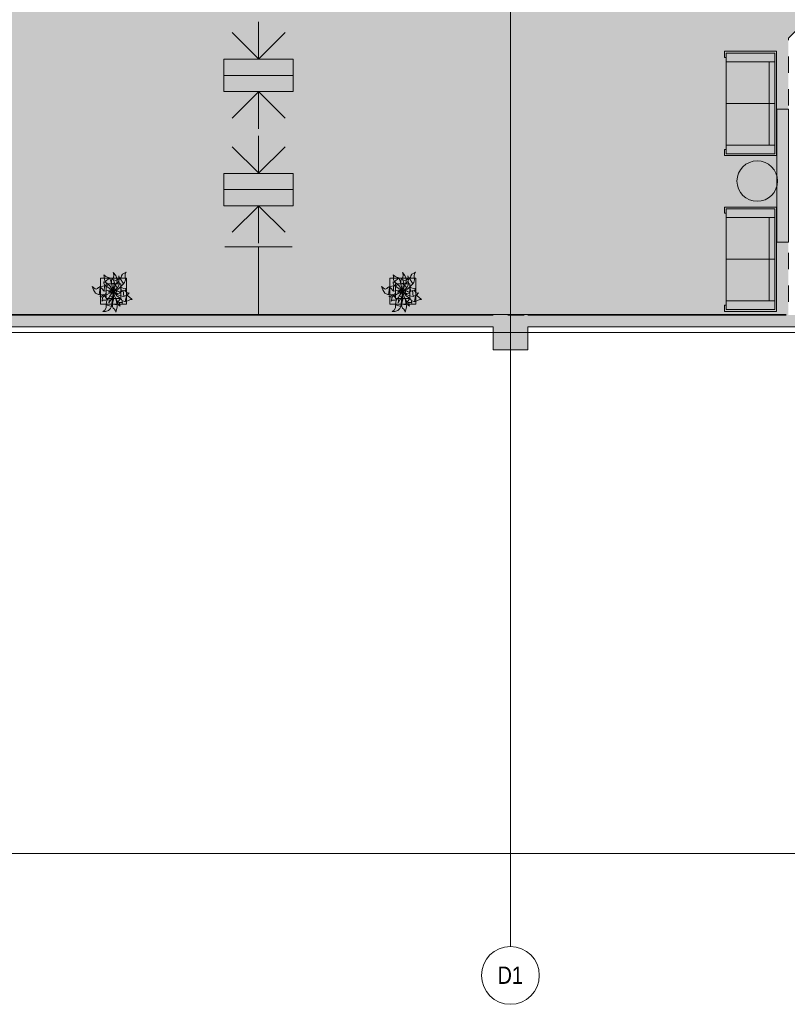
# Model space of a CAD drawing. Header units: millimetres. Extents: x 0 to 1184, y 0 to 836.
# Tile 28 of 256: x 267 to 399, y 154 to 324. Entities that reach past the tile are written whole.
import ezdxf
from ezdxf.xclip import XClip

# ---------------------------------------------------------------- set-up
doc = ezdxf.new("R2010")
doc.units = ezdxf.units.MM
doc.header["$MEASUREMENT"] = 0
doc.header["$XCLIPFRAME"] = 0
doc.linetypes.add('Штриховая', pattern=[5.644444, 2.822222, -2.822222])
doc.linetypes.add('Штрихпунктирная', pattern=[6.702778, 3.527778, -1.763889, 0, -1.411111])
for name, color, linetype in [('1._1-й этаж (9)_2_Элемент Модели - Оси', 7, 'Continuous'), ('Интерьер - Мебель', 7, 'Continuous'), ('Интерьер - Фитостена', 7, 'Continuous'), ('Конструктив - ГКЛ', 7, 'Continuous'), ('Конструктив - Колонны', 7, 'Continuous'), ('Конструктив - Стены Внутр сущ.', 7, 'Continuous'), ('Элемент Модели - Зона', 7, 'Continuous'), ('Элемент Модели - Оси', 7, 'Continuous')]:
    doc.layers.add(name, color=color, linetype=linetype)
doc.styles.add('СГЕНЕРИР_СТИЛЬ_1', font='txt')

# ---------------------------------------------------------------- blocks, each defined once
blk = doc.blocks.new('Чертеж_1_2', base_point=(-278.48, 193.25))
at = {"layer": '1._1-й этаж (9)_2_Элемент Модели - Оси', "color": 7, "linetype": 'Штрихпунктирная', "lineweight": 15}
blk.add_line((351.52, 166.93), (351.52, 163.5), dxfattribs=at)
at = {"layer": '1._1-й этаж (9)_2_Элемент Модели - Оси', "color": 7, "linetype": 'Continuous', "lineweight": 15}
blk.add_circle((351.52, 158.5), 5, dxfattribs=at)
at = {"layer": '1._1-й этаж (9)_2_Элемент Модели - Оси', "color": 7, "linetype": 'Continuous', "lineweight": 15, "insert": (349.3, 158.53), "char_height": 3, "attachment_point": 4, "style": 'СГЕНЕРИР_СТИЛЬ_1'}
blk.add_mtext('\\A1;{\\pql;\\pt0;\\fArial Narrow|b0|i0|c204|p34;D1}', dxfattribs=at)
blk = doc.blocks.new('Чертеж_4_4', base_point=(-278.48, 89.56))
at = {"layer": 'Интерьер - Мебель', "linetype": 'Continuous', "lineweight": 0, "true_color": 0x3f3f3f}
blk.add_hatch(color=250, dxfattribs=at).paths.add_polyline_path([(394.19, 292.22, 1), (394.19, 299.22, 1)])
at = {"layer": 'Интерьер - Мебель', "linetype": 'Continuous', "lineweight": 0, "true_color": 0xffffff}
for points in [[(279.22, 277.49), (279.46, 276.91), (279.78, 276.37), (280.44, 276.05), (281.24, 276.11), (280.96, 275.92), (280.53, 275.76), (280.79, 275.72), (281.07, 275.6), (280.92, 274.96), (281.08, 275.15), (281.51, 275.15), (281.58, 275.14), (281.82, 275.28), (281.91, 275.36), (281.7, 274.82), (281.64, 274.42), (281.62, 273.86), (281.43, 273.44), (281.08, 273.17), (281.52, 273.21), (282.03, 273.36), (282.38, 273.69), (282.56, 274.02), (282.72, 275.24), (282.87, 275.1), (282.7, 274.46), (282.72, 274.04), (282.87, 273.76), (283.09, 273.61), (283.27, 273.31), (283.32, 273.09), (283.55, 273.91), (283.54, 274.3), (283.43, 274.87), (283.82, 274.35), (284.06, 274.13), (283.89, 274.72), (284.19, 274.72), (284.3, 274.73), (284.49, 274.64), (284.38, 275.06), (284.89, 274.88), (285.84, 275.23), (286.14, 275.26), (285.24, 276), (285.34, 276.04), (285.61, 276.43), (285.38, 276.37), (285.2, 276.49), (285.01, 276.7), (284.9, 276.74), (284.98, 276.84), (285.1, 277.22), (284.69, 277.17), (284.39, 277.25), (284.2, 277.41), (284.02, 277.29), (284.65, 277.98), (284.81, 278.22), (284.96, 278.68), (284.91, 279.27), (284.95, 279.77), (285.1, 280), (284.48, 279.63), (284.22, 279.07), (284.01, 278.98), (283.96, 278.86), (283.81, 279.33), (283.82, 279.08), (283.74, 278.78), (283.51, 278.61), (283.48, 278.9), (283.29, 279.4), (282.87, 279.93), (282.98, 279.46), (282.93, 279.05), (282.77, 278.84), (282.73, 278.88), (282.62, 278.67), (282.56, 278.02), (282.45, 278.42), (282.2, 279), (281.6, 279.2), (281.26, 279.52), (281.32, 279.16), (281.33, 278.71), (281.49, 278.3), (281.64, 278.16), (281.23, 278.3), (281.26, 278.07), (281.37, 277.8), (281.61, 277.56), (281.33, 277.63), (280.44, 277.45), (280.61, 277.36), (280.33, 277.31), (280.24, 277.22), (280.07, 277.1), (279.93, 277.05), (279.73, 277.07)], [(329.23, 277.49), (329.46, 276.91), (329.79, 276.37), (330.44, 276.05), (331.24, 276.11), (330.96, 275.92), (330.53, 275.76), (330.79, 275.72), (331.08, 275.6), (330.93, 274.96), (331.08, 275.15), (331.51, 275.15), (331.59, 275.14), (331.82, 275.28), (331.91, 275.36), (331.71, 274.82), (331.64, 274.42), (331.63, 273.86), (331.44, 273.44), (331.09, 273.17), (331.53, 273.21), (332.04, 273.36), (332.39, 273.69), (332.57, 274.02), (332.72, 275.24), (332.88, 275.1), (332.71, 274.46), (332.73, 274.04), (332.87, 273.76), (333.1, 273.61), (333.28, 273.31), (333.32, 273.09), (333.55, 273.91), (333.54, 274.3), (333.44, 274.87), (333.82, 274.35), (334.06, 274.13), (333.89, 274.72), (334.19, 274.72), (334.31, 274.73), (334.5, 274.64), (334.39, 275.06), (334.89, 274.88), (335.85, 275.23), (336.15, 275.26), (335.24, 276), (335.34, 276.04), (335.62, 276.43), (335.38, 276.37), (335.2, 276.49), (335.02, 276.7), (334.9, 276.74), (334.99, 276.84), (335.1, 277.22), (334.69, 277.17), (334.4, 277.25), (334.21, 277.41), (334.02, 277.29), (334.66, 277.98), (334.82, 278.22), (334.97, 278.68), (334.91, 279.27), (334.96, 279.77), (335.1, 280), (334.49, 279.63), (334.23, 279.07), (334.01, 278.98), (333.96, 278.86), (333.81, 279.33), (333.82, 279.08), (333.75, 278.78), (333.52, 278.61), (333.48, 278.9), (333.29, 279.4), (332.87, 279.93), (332.99, 279.46), (332.94, 279.05), (332.77, 278.84), (332.74, 278.88), (332.63, 278.67), (332.56, 278.02), (332.46, 278.42), (332.21, 279), (331.61, 279.2), (331.26, 279.52), (331.32, 279.16), (331.34, 278.71), (331.49, 278.3), (331.64, 278.16), (331.23, 278.3), (331.26, 278.07), (331.38, 277.8), (331.62, 277.56), (331.33, 277.63), (330.45, 277.45), (330.62, 277.36), (330.34, 277.31), (330.24, 277.22), (330.08, 277.1), (329.94, 277.05), (329.74, 277.07)]]:
    blk.add_hatch(color=7, dxfattribs=at).paths.add_polyline_path(points)
at = {"layer": 'Интерьер - Фитостена', "linetype": 'Continuous', "lineweight": 0, "true_color": 0xffffff}
blk.add_hatch(color=7, dxfattribs=at).paths.add_polyline_path([(399.57, 285.16), (399.57, 308.16), (397.57, 308.16), (397.57, 285.16)])
at = {"layer": 'Конструктив - ГКЛ', "linetype": 'Continuous', "lineweight": 0, "true_color": 0x606060}
blk.add_hatch(color=251, dxfattribs=at).paths.add_polyline_path([(168.52, 272.68), (168.52, 272.56), (399.22, 272.56), (399.22, 272.68)])
at = {"layer": 'Конструктив - Колонны', "linetype": 'Continuous', "lineweight": 0, "true_color": 0x000000}
for points in [[(348.52, 270.56), (354.52, 270.56), (354.52, 272.56), (348.52, 272.56)], [(354.52, 270.56), (348.52, 270.56), (348.52, 266.56), (354.52, 266.56)]]:
    blk.add_hatch(color=18, dxfattribs=at).paths.add_polyline_path(points)
at = {"layer": 'Конструктив - Стены Внутр сущ.', "linetype": 'Continuous', "lineweight": 0, "true_color": 0x000000}
for points in [[(264.52, 272.56), (264.52, 270.56), (348.52, 270.56), (348.52, 272.56)], [(354.52, 270.56), (438.52, 270.56), (438.52, 272.56), (354.52, 272.56)]]:
    blk.add_hatch(color=18, dxfattribs=at).paths.add_polyline_path(points)
at = {"layer": 'Элемент Модели - Зона', "linetype": 'Continuous', "lineweight": 0, "true_color": 0xf7e7a8}
h = blk.add_hatch(color=41, dxfattribs=at)
h.paths.add_polyline_path([(83.02, 364.94), (82.62, 364.94), (82.62, 272.56), (174.52, 272.56), (399.57, 272.56), (399.57, 320.39), (438.38, 359.21), (438.52, 359.06), (438.72, 359.06), (438.72, 359.26), (438.32, 359.26), (438.32, 359.9), (399.57, 398.65), (399.57, 426.46), (378.07, 426.46), (378.07, 450.36), (354.52, 450.36), (354.52, 446.56), (348.52, 446.56), (348.52, 450.36), (264.52, 450.36), (264.52, 446.56), (263.97, 446.56), (263.97, 435.54), (228.34, 399.92), (174.52, 399.92), (174.52, 366.06), (174.52, 364.94), (174.52, 360.06), (168.52, 360.06), (168.52, 364.94), (89.02, 364.94), (89.02, 360.06), (83.02, 360.06)])
h.paths.add_polyline_path([(89.02, 353.06), (83.02, 353.06), (83.02, 359.06), (89.02, 359.06)], flags=0)
h.paths.add_polyline_path([(168.52, 353.06), (168.52, 359.06), (174.52, 359.06), (174.52, 353.06)], flags=0)
h.paths.add_polyline_path([(258.52, 366.06), (264.52, 366.06), (264.52, 360.06), (258.52, 360.06)], flags=0)
h.paths.add_polyline_path([(264.52, 353.06), (258.52, 353.06), (258.52, 359.06), (264.52, 359.06)], flags=0)
h.paths.add_polyline_path([(354.52, 353.06), (348.52, 353.06), (348.52, 359.06), (354.52, 359.06)], flags=0)
h.paths.add_polyline_path([(348.52, 360.06), (348.52, 366.06), (354.52, 366.06), (354.52, 360.06)], flags=0)
at = {"layer": 'Интерьер - Мебель', "color": 7, "linetype": 'Continuous', "lineweight": 15}
for p, q in [((388.54, 318.13), (397.54, 318.13)), ((388.54, 318.13), (388.54, 317.08)), ((397.54, 318.13), (397.54, 300.13)), ((388.54, 317.08), (388.84, 317.08)), ((388.84, 317.83), (388.84, 300.43)), ((397.24, 317.83), (388.84, 317.83)), ((397.24, 300.43), (397.24, 317.83)), ((388.84, 316.33), (397.24, 316.33)), ((396.24, 316.33), (396.24, 301.93)), ((388.84, 309.13), (397.24, 309.13)), ((388.54, 300.13), (388.54, 301.18)), ((388.54, 301.18), (388.84, 301.18)), ((388.84, 301.93), (397.24, 301.93)), ((388.54, 300.13), (397.54, 300.13)), ((388.84, 300.43), (397.24, 300.43)), ((388.54, 291.2), (397.54, 291.2)), ((388.54, 291.2), (388.54, 290.15)), ((388.84, 290.9), (388.84, 273.5)), ((397.24, 290.9), (388.84, 290.9)), ((397.24, 273.5), (397.24, 290.9)), ((397.54, 291.2), (397.54, 273.2)), ((388.54, 290.15), (388.84, 290.15)), ((388.84, 289.4), (397.24, 289.4)), ((396.24, 289.4), (396.24, 275)), ((388.84, 282.2), (397.24, 282.2)), ((280.65, 278.95), (280.65, 274.45)), ((285.15, 278.95), (280.65, 278.95)), ((281.26, 279.52), (281.32, 279.16)), ((281.26, 279.52), (281.6, 279.2)), ((281.26, 279.52), (281.32, 279.16)), ((281.26, 279.52), (281.6, 279.2)), ((281.32, 279.16), (281.33, 278.71)), ((281.32, 279.16), (281.33, 278.71)), ((281.49, 278.3), (282.2, 279)), ((281.49, 278.3), (282.2, 279)), ((281.6, 279.2), (281.9, 279.11)), ((281.6, 279.2), (281.9, 279.11)), ((281.9, 279.11), (282.2, 279)), ((281.9, 279.11), (282.2, 279)), ((282.2, 279), (282.45, 278.42)), ((282.2, 279), (282.45, 278.42)), ((282.77, 278.84), (282.93, 279.05)), ((282.77, 278.84), (282.93, 279.05)), ((282.87, 279.93), (282.98, 279.46)), ((282.87, 279.93), (283.29, 279.4)), ((282.87, 279.93), (282.98, 279.46)), ((282.87, 279.93), (283.29, 279.4)), ((282.93, 279.05), (282.98, 279.46)), ((282.93, 279.05), (282.98, 279.46)), ((283.29, 279.4), (283.48, 278.9)), ((283.29, 279.4), (283.48, 278.9)), ((283.74, 278.78), (283.82, 279.08)), ((283.74, 278.78), (283.82, 279.08)), ((283.74, 278.23), (284.01, 278.98)), ((283.74, 278.23), (284.01, 278.98)), ((283.81, 279.33), (283.82, 279.08)), ((283.81, 279.33), (283.96, 278.86)), ((283.81, 279.33), (283.82, 279.08)), ((283.81, 279.33), (283.96, 278.86)), ((284.01, 278.98), (284.22, 279.07)), ((284.01, 278.98), (284.22, 279.07)), ((284.01, 278.98), (284.65, 277.98)), ((284.01, 278.98), (284.65, 277.98)), ((284.22, 279.07), (284.32, 279.32)), ((284.22, 279.07), (284.32, 279.32)), ((284.32, 279.32), (284.48, 279.63)), ((284.32, 279.32), (284.48, 279.63)), ((284.48, 279.63), (285.1, 280)), ((284.48, 279.63), (285.1, 280)), ((284.91, 279.27), (284.95, 279.77)), ((284.91, 279.27), (284.95, 279.77)), ((284.91, 279.27), (284.96, 278.68)), ((284.91, 279.27), (284.96, 278.68)), ((284.95, 279.77), (285.1, 280)), ((284.95, 279.77), (285.1, 280)), ((285.15, 274.45), (285.15, 278.95)), ((330.66, 278.95), (330.66, 274.45)), ((335.16, 278.95), (330.66, 278.95)), ((331.26, 279.52), (331.32, 279.16)), ((331.26, 279.52), (331.61, 279.2)), ((331.26, 279.52), (331.32, 279.16)), ((331.26, 279.52), (331.61, 279.2)), ((331.32, 279.16), (331.34, 278.71)), ((331.32, 279.16), (331.34, 278.71)), ((331.49, 278.3), (332.21, 279)), ((331.49, 278.3), (332.21, 279)), ((331.61, 279.2), (331.91, 279.11)), ((331.61, 279.2), (331.91, 279.11)), ((331.91, 279.11), (332.21, 279)), ((331.91, 279.11), (332.21, 279)), ((332.21, 279), (332.46, 278.42)), ((332.21, 279), (332.46, 278.42)), ((332.77, 278.84), (332.94, 279.05)), ((332.77, 278.84), (332.94, 279.05)), ((332.87, 279.93), (332.99, 279.46)), ((332.87, 279.93), (333.29, 279.4)), ((332.87, 279.93), (332.99, 279.46)), ((332.87, 279.93), (333.29, 279.4)), ((332.94, 279.05), (332.99, 279.46)), ((332.94, 279.05), (332.99, 279.46)), ((333.29, 279.4), (333.48, 278.9)), ((333.29, 279.4), (333.48, 278.9)), ((333.74, 278.23), (334.01, 278.98)), ((333.74, 278.23), (334.01, 278.98)), ((333.75, 278.78), (333.82, 279.08)), ((333.75, 278.78), (333.82, 279.08)), ((333.81, 279.33), (333.82, 279.08)), ((333.81, 279.33), (333.96, 278.86)), ((333.81, 279.33), (333.82, 279.08)), ((333.81, 279.33), (333.96, 278.86)), ((334.01, 278.98), (334.23, 279.07)), ((334.01, 278.98), (334.23, 279.07)), ((334.01, 278.98), (334.66, 277.98)), ((334.01, 278.98), (334.66, 277.98)), ((334.23, 279.07), (334.33, 279.32)), ((334.23, 279.07), (334.33, 279.32)), ((334.33, 279.32), (334.49, 279.63)), ((334.33, 279.32), (334.49, 279.63)), ((334.49, 279.63), (335.1, 280)), ((334.49, 279.63), (335.1, 280)), ((334.91, 279.27), (334.96, 279.77)), ((334.91, 279.27), (334.96, 279.77)), ((334.91, 279.27), (334.97, 278.68)), ((334.91, 279.27), (334.97, 278.68)), ((334.96, 279.77), (335.1, 280)), ((334.96, 279.77), (335.1, 280)), ((335.16, 274.45), (335.16, 278.95)), ((279.22, 277.49), (279.46, 276.91)), ((279.22, 277.49), (279.73, 277.07)), ((279.22, 277.49), (279.46, 276.91)), ((279.22, 277.49), (279.73, 277.07)), ((280.14, 277.13), (280.33, 277.31)), ((280.14, 277.13), (280.33, 277.31)), ((280.33, 277.31), (280.56, 277.39)), ((280.33, 277.31), (280.56, 277.39)), ((280.44, 277.45), (281.33, 277.63)), ((280.44, 277.45), (281.33, 277.63)), ((280.44, 277.45), (280.78, 277.27)), ((280.44, 277.45), (280.78, 277.27)), ((280.44, 276.05), (280.6, 277.34)), ((280.44, 276.05), (280.6, 277.34)), ((280.78, 277.27), (281.3, 276.72)), ((280.78, 277.27), (281.3, 276.72)), ((281.23, 278.3), (281.26, 278.07)), ((281.23, 278.3), (281.64, 278.16)), ((281.23, 278.3), (281.26, 278.07)), ((281.23, 278.3), (281.64, 278.16)), ((281.26, 278.07), (281.37, 277.8)), ((281.26, 278.07), (281.37, 277.8)), ((281.3, 276.72), (281.33, 277.63)), ((281.3, 276.72), (281.33, 277.63)), ((281.33, 278.71), (281.49, 278.3)), ((281.33, 278.71), (281.49, 278.3)), ((281.33, 277.63), (281.73, 277.52)), ((281.33, 277.63), (281.73, 277.52)), ((281.37, 277.8), (281.61, 277.56)), ((281.37, 277.8), (281.61, 277.56)), ((281.49, 278.3), (282.33, 277.53)), ((281.49, 278.3), (282.33, 277.53)), ((281.65, 277.95), (281.65, 275.45)), ((284.15, 277.95), (281.65, 277.95)), ((281.73, 277.52), (282.81, 276.74)), ((281.73, 277.52), (282.81, 276.74)), ((281.77, 277.52), (281.93, 277.87)), ((281.77, 277.52), (281.93, 277.87)), ((282.33, 277.53), (282.85, 276.72)), ((282.33, 277.53), (282.85, 276.72)), ((282.45, 278.42), (282.56, 278.02)), ((282.45, 278.42), (282.56, 278.02)), ((282.52, 278.14), (282.56, 278.16)), ((282.52, 278.14), (282.56, 278.16)), ((282.55, 277.96), (282.59, 278.62)), ((282.55, 277.96), (282.59, 278.62)), ((282.55, 277.96), (283.07, 278.14)), ((282.55, 277.96), (283.07, 278.14)), ((282.55, 277.96), (282.89, 276.72)), ((282.55, 277.96), (282.89, 276.72)), ((282.59, 278.62), (282.73, 278.88)), ((282.59, 278.62), (282.73, 278.88)), ((282.73, 278.88), (282.97, 278.48)), ((282.73, 278.88), (282.97, 278.48)), ((282.84, 278.72), (283.52, 278.4)), ((282.84, 278.72), (283.52, 278.4)), ((282.89, 276.72), (282.92, 277.34)), ((282.89, 276.72), (282.92, 277.34)), ((282.92, 277.34), (283.07, 278.14)), ((282.92, 277.34), (283.07, 278.14)), ((282.96, 276.76), (283.6, 277.29)), ((282.96, 276.76), (283.6, 277.29)), ((282.97, 278.48), (283.07, 278.14)), ((282.97, 278.48), (283.07, 278.14)), ((283.08, 277.19), (283.21, 277.74)), ((283.08, 277.19), (283.21, 277.74)), ((283.21, 277.74), (283.38, 278)), ((283.21, 277.74), (283.38, 278)), ((283.21, 277.74), (283.6, 277.29)), ((283.21, 277.74), (283.6, 277.29)), ((283.38, 278), (283.64, 278.17)), ((283.38, 278), (283.64, 278.17)), ((283.42, 278.04), (283.52, 278.4)), ((283.42, 278.04), (283.52, 278.4)), ((283.48, 278.9), (283.52, 278.4)), ((283.48, 278.9), (283.52, 278.4)), ((283.48, 278.22), (283.59, 278.14)), ((283.48, 278.22), (283.59, 278.14)), ((283.51, 278.61), (283.74, 278.78)), ((283.51, 278.61), (283.74, 278.78)), ((283.6, 277.29), (283.87, 277.8)), ((283.6, 277.29), (283.87, 277.8)), ((283.64, 278.17), (283.88, 278.28)), ((283.64, 278.17), (283.88, 278.28)), ((283.74, 277.04), (284.65, 277.98)), ((283.74, 277.04), (284.65, 277.98)), ((283.87, 277.8), (283.88, 278.28)), ((283.87, 277.8), (283.88, 278.28)), ((283.99, 277.29), (284.2, 277.41)), ((283.99, 277.29), (284.2, 277.41)), ((284.01, 277.32), (284.02, 277.29)), ((284.01, 277.32), (284.02, 277.29)), ((284.15, 275.45), (284.15, 277.95)), ((284.2, 277.41), (284.28, 276.64)), ((284.2, 277.41), (284.39, 277.25)), ((284.2, 277.41), (284.28, 276.64)), ((284.2, 277.41), (284.39, 277.25)), ((284.39, 277.25), (284.69, 277.17)), ((284.39, 277.25), (284.69, 277.17)), ((284.65, 277.98), (284.81, 278.22)), ((284.65, 277.98), (284.81, 278.22)), ((284.81, 278.22), (284.96, 278.68)), ((284.81, 278.22), (284.96, 278.68)), ((329.23, 277.49), (329.46, 276.91)), ((329.23, 277.49), (329.74, 277.07)), ((329.23, 277.49), (329.46, 276.91)), ((329.23, 277.49), (329.74, 277.07)), ((330.14, 277.13), (330.34, 277.31)), ((330.14, 277.13), (330.34, 277.31)), ((330.34, 277.31), (330.57, 277.39)), ((330.34, 277.31), (330.57, 277.39)), ((330.44, 276.05), (330.61, 277.34)), ((330.44, 276.05), (330.61, 277.34)), ((330.45, 277.45), (331.33, 277.63)), ((330.45, 277.45), (331.33, 277.63)), ((330.45, 277.45), (330.78, 277.27)), ((330.45, 277.45), (330.78, 277.27)), ((330.78, 277.27), (331.3, 276.72)), ((330.78, 277.27), (331.3, 276.72)), ((331.23, 278.3), (331.26, 278.07)), ((331.23, 278.3), (331.64, 278.16)), ((331.23, 278.3), (331.26, 278.07)), ((331.23, 278.3), (331.64, 278.16)), ((331.26, 278.07), (331.38, 277.8)), ((331.26, 278.07), (331.38, 277.8)), ((331.3, 276.72), (331.33, 277.63)), ((331.3, 276.72), (331.33, 277.63)), ((331.33, 277.63), (331.73, 277.52)), ((331.33, 277.63), (331.73, 277.52)), ((331.34, 278.71), (331.49, 278.3)), ((331.34, 278.71), (331.49, 278.3)), ((331.38, 277.8), (331.62, 277.56)), ((331.38, 277.8), (331.62, 277.56)), ((331.49, 278.3), (332.33, 277.53)), ((331.49, 278.3), (332.33, 277.53)), ((331.66, 277.95), (331.66, 275.45)), ((334.16, 277.95), (331.66, 277.95)), ((331.73, 277.52), (332.82, 276.74)), ((331.73, 277.52), (332.82, 276.74)), ((331.77, 277.52), (331.93, 277.87)), ((331.77, 277.52), (331.93, 277.87)), ((332.33, 277.53), (332.86, 276.72)), ((332.33, 277.53), (332.86, 276.72)), ((332.46, 278.42), (332.56, 278.02)), ((332.46, 278.42), (332.56, 278.02)), ((332.53, 278.14), (332.57, 278.16)), ((332.53, 278.14), (332.57, 278.16)), ((332.56, 277.96), (332.6, 278.62)), ((332.56, 277.96), (332.6, 278.62)), ((332.56, 277.96), (333.08, 278.14)), ((332.56, 277.96), (333.08, 278.14)), ((332.56, 277.96), (332.89, 276.72)), ((332.56, 277.96), (332.89, 276.72)), ((332.6, 278.62), (332.74, 278.88)), ((332.6, 278.62), (332.74, 278.88)), ((332.74, 278.88), (332.97, 278.48)), ((332.74, 278.88), (332.97, 278.48)), ((332.84, 278.72), (333.52, 278.4)), ((332.84, 278.72), (333.52, 278.4)), ((332.89, 276.72), (332.93, 277.34)), ((332.89, 276.72), (332.93, 277.34)), ((332.93, 277.34), (333.08, 278.14)), ((332.93, 277.34), (333.08, 278.14)), ((332.97, 278.48), (333.08, 278.14)), ((332.97, 278.48), (333.08, 278.14)), ((332.97, 276.76), (333.61, 277.29)), ((332.97, 276.76), (333.61, 277.29)), ((333.09, 277.19), (333.22, 277.74)), ((333.09, 277.19), (333.22, 277.74)), ((333.22, 277.74), (333.38, 278)), ((333.22, 277.74), (333.38, 278)), ((333.22, 277.74), (333.61, 277.29)), ((333.22, 277.74), (333.61, 277.29)), ((333.38, 278), (333.64, 278.17)), ((333.38, 278), (333.64, 278.17)), ((333.42, 278.04), (333.52, 278.4)), ((333.42, 278.04), (333.52, 278.4)), ((333.48, 278.9), (333.52, 278.4)), ((333.48, 278.9), (333.52, 278.4)), ((333.48, 278.22), (333.59, 278.14)), ((333.48, 278.22), (333.59, 278.14)), ((333.52, 278.61), (333.75, 278.78)), ((333.52, 278.61), (333.75, 278.78)), ((333.61, 277.29), (333.87, 277.8)), ((333.61, 277.29), (333.87, 277.8)), ((333.64, 278.17), (333.88, 278.28)), ((333.64, 278.17), (333.88, 278.28)), ((333.74, 277.04), (334.66, 277.98)), ((333.74, 277.04), (334.66, 277.98)), ((333.87, 277.8), (333.88, 278.28)), ((333.87, 277.8), (333.88, 278.28)), ((333.99, 277.29), (334.21, 277.41)), ((333.99, 277.29), (334.21, 277.41)), ((334.01, 277.32), (334.02, 277.29)), ((334.01, 277.32), (334.02, 277.29)), ((334.16, 275.45), (334.16, 277.95)), ((334.21, 277.41), (334.28, 276.64)), ((334.21, 277.41), (334.4, 277.25)), ((334.21, 277.41), (334.28, 276.64)), ((334.21, 277.41), (334.4, 277.25)), ((334.4, 277.25), (334.69, 277.17)), ((334.4, 277.25), (334.69, 277.17)), ((334.66, 277.98), (334.82, 278.22)), ((334.66, 277.98), (334.82, 278.22)), ((334.82, 278.22), (334.97, 278.68)), ((334.82, 278.22), (334.97, 278.68)), ((279.46, 276.91), (279.78, 276.37)), ((279.46, 276.91), (279.78, 276.37)), ((279.73, 277.07), (279.93, 277.05)), ((279.73, 277.07), (279.93, 277.05)), ((279.78, 276.37), (280.44, 276.05)), ((279.78, 276.37), (280.44, 276.05)), ((279.93, 277.05), (280.14, 277.13)), ((279.93, 277.05), (280.14, 277.13)), ((280.44, 276.05), (281.34, 276.12)), ((280.44, 276.05), (281.34, 276.12)), ((280.53, 275.76), (280.94, 275.91)), ((280.53, 275.76), (280.94, 275.91)), ((280.53, 275.76), (280.79, 275.72)), ((280.53, 275.76), (280.79, 275.72)), ((280.79, 275.72), (281.07, 275.6)), ((280.79, 275.72), (281.07, 275.6)), ((280.92, 274.96), (281.09, 275.63)), ((280.92, 274.96), (281.09, 275.63)), ((280.94, 275.91), (281.24, 276.11)), ((280.94, 275.91), (281.24, 276.11)), ((281.09, 275.63), (281.36, 275.97)), ((281.09, 275.63), (281.36, 275.97)), ((281.3, 276.72), (282.18, 276.85)), ((281.3, 276.72), (282.18, 276.85)), ((281.34, 276.12), (281.53, 276.16)), ((281.34, 276.12), (281.53, 276.16)), ((281.36, 275.97), (281.72, 276.07)), ((281.36, 275.97), (281.72, 276.07)), ((281.36, 275.97), (281.82, 275.28)), ((281.36, 275.97), (281.82, 275.28)), ((281.5, 276.28), (281.58, 276.04)), ((281.5, 276.28), (281.58, 276.04)), ((281.72, 276.07), (282.32, 276.4)), ((281.72, 276.07), (282.32, 276.4)), ((281.82, 275.28), (282.17, 275.62)), ((281.82, 275.28), (282.17, 275.62)), ((282.02, 276.54), (282.18, 276.64)), ((282.02, 276.54), (282.18, 276.64)), ((282.02, 276.54), (282.42, 276.36)), ((282.02, 276.54), (282.42, 276.36)), ((282.11, 275.46), (282.29, 275.88)), ((282.11, 275.46), (282.29, 275.88)), ((282.18, 276.85), (282.81, 276.74)), ((282.18, 276.85), (282.81, 276.74)), ((282.18, 276.84), (282.19, 276.84)), ((282.18, 276.84), (282.19, 276.84)), ((282.18, 276.64), (282.42, 276.63)), ((282.18, 276.64), (282.42, 276.63)), ((282.25, 276.83), (282.27, 276.83)), ((282.25, 276.83), (282.27, 276.83)), ((282.26, 275.87), (282.29, 275.88)), ((282.26, 275.87), (282.29, 275.88)), ((282.26, 275.87), (282.75, 275.63)), ((282.26, 275.87), (282.75, 275.63)), ((282.29, 275.88), (282.63, 276.28)), ((282.29, 275.88), (282.63, 276.28)), ((282.29, 275.88), (282.75, 275.63)), ((282.29, 275.88), (282.75, 275.63)), ((282.32, 276.82), (282.36, 276.81)), ((282.32, 276.82), (282.36, 276.81)), ((282.38, 276.8), (282.71, 276.73)), ((282.38, 276.8), (282.71, 276.73)), ((282.42, 276.63), (282.89, 276.72)), ((282.42, 276.63), (282.89, 276.72)), ((282.42, 276.36), (282.84, 276.68)), ((282.42, 276.36), (282.84, 276.68)), ((282.42, 276.63), (282.42, 276.36)), ((282.42, 276.63), (282.42, 276.36)), ((282.42, 275.22), (282.75, 275.63)), ((282.42, 275.22), (282.75, 275.63)), ((282.63, 276.28), (282.83, 276.58)), ((282.63, 276.28), (282.83, 276.58)), ((282.7, 275), (282.73, 275.6)), ((282.7, 275), (282.73, 275.6)), ((282.75, 275.63), (282.9, 276.65)), ((282.75, 275.63), (282.9, 276.65)), ((282.84, 276.58), (282.92, 276.72)), ((282.84, 276.58), (282.92, 276.72)), ((282.85, 276.69), (282.92, 276.72)), ((282.85, 276.69), (282.92, 276.72)), ((282.86, 276.71), (282.88, 276.71)), ((282.86, 276.71), (282.88, 276.71)), ((282.88, 276.71), (282.89, 276.72)), ((282.88, 276.71), (282.89, 276.72)), ((282.88, 276.47), (282.9, 275.22)), ((282.88, 276.47), (282.9, 275.22)), ((282.9, 276.66), (283.1, 275.85)), ((282.9, 276.66), (283.1, 275.85)), ((282.91, 276.7), (282.99, 276.68)), ((282.91, 276.7), (282.99, 276.68)), ((282.91, 276.67), (283.08, 276.53)), ((282.91, 276.67), (283.08, 276.53)), ((282.94, 276.79), (283.08, 277.19)), ((282.94, 276.79), (283.08, 277.19)), ((282.94, 276.72), (283.18, 276.71)), ((282.94, 276.72), (283.18, 276.71)), ((282.97, 276.61), (283.5, 275.91)), ((282.97, 276.61), (283.5, 275.91)), ((282.99, 276.62), (283.33, 276.28)), ((282.99, 276.62), (283.33, 276.28)), ((283.01, 276.73), (283.74, 277.04)), ((283.01, 276.73), (283.74, 277.04)), ((283.1, 275.85), (283.65, 274.8)), ((283.1, 275.85), (283.65, 274.8)), ((283.18, 276.71), (283.47, 276.82)), ((283.18, 276.71), (283.47, 276.82)), ((283.33, 276.28), (283.47, 276.82)), ((283.33, 276.28), (283.47, 276.82)), ((283.33, 276.28), (283.61, 276.28)), ((283.33, 276.28), (283.61, 276.28)), ((283.38, 276.27), (283.55, 276.13)), ((283.38, 276.27), (283.55, 276.13)), ((283.47, 276.82), (283.56, 276.73)), ((283.47, 276.82), (283.56, 276.73)), ((283.5, 275.91), (284.12, 275.41)), ((283.5, 275.91), (284.12, 275.41)), ((283.55, 276.13), (284.09, 275.87)), ((283.55, 276.13), (284.09, 275.87)), ((283.56, 276.73), (283.72, 276.66)), ((283.56, 276.73), (283.72, 276.66)), ((283.61, 276.28), (283.94, 276.37)), ((283.61, 276.28), (283.94, 276.37)), ((283.72, 276.66), (284.13, 276.52)), ((283.72, 276.66), (284.13, 276.52)), ((283.94, 276.37), (284.13, 276.52)), ((283.94, 276.37), (284.13, 276.52)), ((284, 276.57), (284.28, 276.62)), ((284, 276.57), (284.28, 276.62)), ((284.09, 275.87), (284.71, 275.77)), ((284.09, 275.87), (284.71, 275.77)), ((284.28, 276.62), (284.57, 276.8)), ((284.28, 276.62), (284.57, 276.8)), ((284.57, 276.8), (284.71, 275.77)), ((284.57, 276.8), (284.79, 276.78)), ((284.57, 276.8), (284.71, 275.77)), ((284.57, 276.8), (284.79, 276.78)), ((284.69, 277.17), (285.1, 277.22)), ((284.69, 277.17), (285.1, 277.22)), ((284.71, 275.77), (285.34, 276.04)), ((284.71, 275.77), (285.34, 276.04)), ((284.79, 276.78), (285.01, 276.7)), ((284.79, 276.78), (285.01, 276.7)), ((284.88, 276.74), (284.98, 276.84)), ((284.88, 276.74), (284.98, 276.84)), ((284.94, 274.87), (285.13, 275.92)), ((284.94, 274.87), (285.13, 275.92)), ((284.98, 276.84), (285.1, 277.22)), ((284.98, 276.84), (285.1, 277.22)), ((285.01, 276.7), (285.2, 276.49)), ((285.01, 276.7), (285.2, 276.49)), ((285.2, 276.49), (285.38, 276.37)), ((285.2, 276.49), (285.38, 276.37)), ((285.24, 276), (285.66, 275.68)), ((285.24, 276), (285.66, 275.68)), ((285.34, 276.04), (285.61, 276.43)), ((285.34, 276.04), (285.61, 276.43)), ((285.38, 276.37), (285.61, 276.43)), ((285.38, 276.37), (285.61, 276.43)), ((285.66, 275.68), (286.14, 275.26)), ((285.66, 275.68), (286.14, 275.26)), ((329.46, 276.91), (329.79, 276.37)), ((329.46, 276.91), (329.79, 276.37)), ((329.74, 277.07), (329.94, 277.05)), ((329.74, 277.07), (329.94, 277.05)), ((329.79, 276.37), (330.44, 276.05)), ((329.79, 276.37), (330.44, 276.05)), ((329.94, 277.05), (330.14, 277.13)), ((329.94, 277.05), (330.14, 277.13)), ((330.44, 276.05), (331.35, 276.12)), ((330.44, 276.05), (331.35, 276.12)), ((330.53, 275.76), (330.95, 275.91)), ((330.53, 275.76), (330.95, 275.91)), ((330.53, 275.76), (330.79, 275.72)), ((330.53, 275.76), (330.79, 275.72)), ((330.79, 275.72), (331.08, 275.6)), ((330.79, 275.72), (331.08, 275.6)), ((330.93, 274.96), (331.09, 275.63)), ((330.93, 274.96), (331.09, 275.63)), ((330.95, 275.91), (331.24, 276.11)), ((330.95, 275.91), (331.24, 276.11)), ((331.09, 275.63), (331.37, 275.97)), ((331.09, 275.63), (331.37, 275.97)), ((331.3, 276.72), (332.18, 276.85)), ((331.3, 276.72), (332.18, 276.85)), ((331.35, 276.12), (331.54, 276.16)), ((331.35, 276.12), (331.54, 276.16)), ((331.37, 275.97), (331.72, 276.07)), ((331.37, 275.97), (331.72, 276.07)), ((331.37, 275.97), (331.82, 275.28)), ((331.37, 275.97), (331.82, 275.28)), ((331.51, 276.28), (331.59, 276.04)), ((331.51, 276.28), (331.59, 276.04)), ((331.72, 276.07), (332.32, 276.4)), ((331.72, 276.07), (332.32, 276.4)), ((331.82, 275.28), (332.18, 275.62)), ((331.82, 275.28), (332.18, 275.62)), ((332.02, 276.54), (332.18, 276.64)), ((332.02, 276.54), (332.18, 276.64)), ((332.02, 276.54), (332.43, 276.36)), ((332.02, 276.54), (332.43, 276.36)), ((332.12, 275.46), (332.29, 275.88)), ((332.12, 275.46), (332.29, 275.88)), ((332.18, 276.85), (332.82, 276.74)), ((332.18, 276.85), (332.82, 276.74)), ((332.18, 276.64), (332.42, 276.63)), ((332.18, 276.64), (332.42, 276.63)), ((332.19, 276.84), (332.2, 276.84)), ((332.19, 276.84), (332.2, 276.84)), ((332.25, 276.83), (332.28, 276.83)), ((332.25, 276.83), (332.28, 276.83)), ((332.27, 275.87), (332.29, 275.88)), ((332.27, 275.87), (332.29, 275.88)), ((332.27, 275.87), (332.75, 275.63)), ((332.27, 275.87), (332.75, 275.63)), ((332.29, 275.88), (332.64, 276.28)), ((332.29, 275.88), (332.64, 276.28)), ((332.29, 275.88), (332.75, 275.63)), ((332.29, 275.88), (332.75, 275.63)), ((332.32, 276.82), (332.37, 276.81)), ((332.32, 276.82), (332.37, 276.81)), ((332.39, 276.8), (332.71, 276.73)), ((332.39, 276.8), (332.71, 276.73)), ((332.42, 276.63), (332.89, 276.72)), ((332.42, 276.63), (332.89, 276.72)), ((332.42, 276.63), (332.43, 276.36)), ((332.42, 276.63), (332.43, 276.36)), ((332.42, 275.22), (332.75, 275.63)), ((332.42, 275.22), (332.75, 275.63)), ((332.43, 276.36), (332.85, 276.68)), ((332.43, 276.36), (332.85, 276.68)), ((332.64, 276.28), (332.83, 276.58)), ((332.64, 276.28), (332.83, 276.58)), ((332.7, 275), (332.74, 275.6)), ((332.7, 275), (332.74, 275.6)), ((332.75, 275.63), (332.91, 276.65)), ((332.75, 275.63), (332.91, 276.65)), ((332.85, 276.69), (332.92, 276.72)), ((332.85, 276.58), (332.92, 276.72)), ((332.85, 276.69), (332.92, 276.72)), ((332.85, 276.58), (332.92, 276.72)), ((332.87, 276.71), (332.89, 276.71)), ((332.87, 276.71), (332.89, 276.71)), ((332.88, 276.71), (332.89, 276.72)), ((332.88, 276.71), (332.89, 276.72)), ((332.89, 276.47), (332.91, 275.22)), ((332.89, 276.47), (332.91, 275.22)), ((332.91, 276.7), (332.99, 276.68)), ((332.91, 276.7), (332.99, 276.68)), ((332.91, 276.67), (333.08, 276.53)), ((332.91, 276.67), (333.08, 276.53)), ((332.91, 276.66), (333.11, 275.85)), ((332.91, 276.66), (333.11, 275.85)), ((332.94, 276.79), (333.09, 277.19)), ((332.94, 276.79), (333.09, 277.19)), ((332.95, 276.72), (333.19, 276.71)), ((332.95, 276.72), (333.19, 276.71)), ((332.97, 276.61), (333.5, 275.91)), ((332.97, 276.61), (333.5, 275.91)), ((332.99, 276.62), (333.34, 276.28)), ((332.99, 276.62), (333.34, 276.28)), ((333.01, 276.73), (333.74, 277.04)), ((333.01, 276.73), (333.74, 277.04)), ((333.11, 275.85), (333.65, 274.8)), ((333.11, 275.85), (333.65, 274.8)), ((333.19, 276.71), (333.47, 276.82)), ((333.19, 276.71), (333.47, 276.82)), ((333.34, 276.28), (333.47, 276.82)), ((333.34, 276.28), (333.47, 276.82)), ((333.34, 276.28), (333.61, 276.28)), ((333.34, 276.28), (333.61, 276.28)), ((333.38, 276.27), (333.55, 276.13)), ((333.38, 276.27), (333.55, 276.13)), ((333.47, 276.82), (333.56, 276.73)), ((333.47, 276.82), (333.56, 276.73)), ((333.5, 275.91), (334.12, 275.41)), ((333.5, 275.91), (334.12, 275.41)), ((333.55, 276.13), (334.09, 275.87)), ((333.55, 276.13), (334.09, 275.87)), ((333.56, 276.73), (333.73, 276.66)), ((333.56, 276.73), (333.73, 276.66)), ((333.61, 276.28), (333.95, 276.37)), ((333.61, 276.28), (333.95, 276.37)), ((333.73, 276.66), (334.13, 276.52)), ((333.73, 276.66), (334.13, 276.52)), ((333.95, 276.37), (334.13, 276.52)), ((333.95, 276.37), (334.13, 276.52)), ((334.01, 276.57), (334.28, 276.62)), ((334.01, 276.57), (334.28, 276.62)), ((334.09, 275.87), (334.71, 275.77)), ((334.09, 275.87), (334.71, 275.77)), ((334.28, 276.62), (334.58, 276.8)), ((334.28, 276.62), (334.58, 276.8)), ((334.58, 276.8), (334.71, 275.77)), ((334.58, 276.8), (334.79, 276.78)), ((334.58, 276.8), (334.71, 275.77)), ((334.58, 276.8), (334.79, 276.78)), ((334.69, 277.17), (335.1, 277.22)), ((334.69, 277.17), (335.1, 277.22)), ((334.71, 275.77), (335.34, 276.04)), ((334.71, 275.77), (335.34, 276.04)), ((334.79, 276.78), (335.02, 276.7)), ((334.79, 276.78), (335.02, 276.7)), ((334.89, 276.74), (334.99, 276.84)), ((334.89, 276.74), (334.99, 276.84)), ((334.95, 274.87), (335.13, 275.92)), ((334.95, 274.87), (335.13, 275.92)), ((334.99, 276.84), (335.1, 277.22)), ((334.99, 276.84), (335.1, 277.22)), ((335.02, 276.7), (335.2, 276.49)), ((335.02, 276.7), (335.2, 276.49)), ((335.2, 276.49), (335.38, 276.37)), ((335.2, 276.49), (335.38, 276.37)), ((335.24, 276), (335.67, 275.68)), ((335.24, 276), (335.67, 275.68)), ((335.34, 276.04), (335.62, 276.43)), ((335.34, 276.04), (335.62, 276.43)), ((335.38, 276.37), (335.62, 276.43)), ((335.38, 276.37), (335.62, 276.43)), ((335.67, 275.68), (336.15, 275.26)), ((335.67, 275.68), (336.15, 275.26)), ((280.65, 274.45), (285.15, 274.45)), ((280.92, 274.96), (281.08, 275.15)), ((280.92, 274.96), (281.08, 275.15)), ((281.08, 275.15), (281.33, 275.16)), ((281.08, 275.15), (281.33, 275.16)), ((281.33, 275.16), (281.58, 275.14)), ((281.33, 275.16), (281.58, 275.14)), ((281.58, 275.14), (281.82, 275.28)), ((281.58, 275.14), (281.82, 275.28)), ((281.62, 273.79), (281.63, 274.35)), ((281.62, 273.79), (281.63, 274.35)), ((281.63, 274.35), (281.7, 274.84)), ((281.63, 274.35), (281.7, 274.84)), ((281.63, 274.35), (282.56, 274.02)), ((281.63, 274.35), (282.56, 274.02)), ((281.65, 275.45), (284.15, 275.45)), ((281.7, 274.84), (281.91, 275.36)), ((281.7, 274.84), (281.91, 275.36)), ((282.11, 275.46), (282.16, 275.05)), ((282.11, 275.46), (282.16, 275.05)), ((282.13, 274.68), (282.42, 275.22)), ((282.13, 274.68), (282.42, 275.22)), ((282.13, 274.68), (282.16, 275.05)), ((282.13, 274.68), (282.16, 275.05)), ((282.38, 273.69), (282.56, 274.02)), ((282.38, 273.69), (282.56, 274.02)), ((282.56, 274.02), (282.7, 275)), ((282.56, 274.02), (282.7, 275)), ((282.7, 274.46), (282.9, 275.22)), ((282.7, 274.46), (282.9, 275.22)), ((282.7, 274.46), (283.48, 274.37)), ((282.7, 274.46), (283.48, 274.37)), ((282.71, 274.43), (282.72, 274.04)), ((282.71, 274.43), (283.52, 274.36)), ((282.71, 274.43), (282.72, 274.04)), ((282.71, 274.43), (283.52, 274.36)), ((282.72, 275.24), (282.82, 275.22)), ((282.72, 275.24), (282.82, 275.22)), ((282.72, 274.04), (282.87, 273.76)), ((282.72, 274.04), (282.87, 273.76)), ((282.73, 275.34), (282.82, 275.32)), ((282.73, 275.34), (282.82, 275.32)), ((282.82, 275.32), (282.89, 275.32)), ((282.82, 275.32), (282.89, 275.32)), ((282.82, 275.22), (282.9, 275.22)), ((282.82, 275.22), (282.9, 275.22)), ((283.32, 273.09), (283.55, 273.91)), ((283.32, 273.09), (283.55, 273.91)), ((283.34, 275.37), (283.52, 274.36)), ((283.34, 275.37), (283.52, 274.36)), ((283.39, 275.22), (283.41, 275.24)), ((283.39, 275.22), (283.41, 275.24)), ((283.43, 274.93), (283.54, 274.73)), ((283.43, 274.93), (283.54, 274.73)), ((283.52, 274.36), (283.56, 274.24)), ((283.52, 274.36), (283.56, 274.24)), ((283.54, 274.73), (283.85, 274.3)), ((283.54, 274.73), (283.85, 274.3)), ((283.55, 273.91), (283.56, 274.24)), ((283.55, 273.91), (283.56, 274.24)), ((283.65, 274.8), (284.12, 275.41)), ((283.65, 274.8), (284.12, 275.41)), ((283.67, 274.82), (283.89, 274.72)), ((283.67, 274.82), (283.89, 274.72)), ((283.85, 274.3), (284.06, 274.13)), ((283.85, 274.3), (284.06, 274.13)), ((283.88, 274.71), (284.06, 274.13)), ((283.88, 274.71), (284.06, 274.13)), ((283.89, 274.72), (284.07, 274.71)), ((283.89, 274.72), (284.07, 274.71)), ((284.07, 274.71), (284.3, 274.73)), ((284.07, 274.71), (284.3, 274.73)), ((284.12, 275.41), (284.29, 275.24)), ((284.12, 275.41), (284.29, 275.24)), ((284.29, 275.24), (284.42, 274.96)), ((284.29, 275.24), (284.42, 274.96)), ((284.3, 274.73), (284.49, 274.64)), ((284.3, 274.73), (284.49, 274.64)), ((284.38, 275.06), (284.83, 274.89)), ((284.38, 275.06), (284.83, 274.89)), ((284.42, 274.96), (284.49, 274.64)), ((284.42, 274.96), (284.49, 274.64)), ((284.83, 274.89), (284.94, 274.87)), ((284.83, 274.89), (284.94, 274.87)), ((284.94, 274.87), (285.49, 275.08)), ((284.94, 274.87), (285.49, 275.08)), ((285.49, 275.08), (285.84, 275.23)), ((285.49, 275.08), (285.84, 275.23)), ((285.84, 275.23), (286.14, 275.26)), ((285.84, 275.23), (286.14, 275.26)), ((330.66, 274.45), (335.16, 274.45)), ((330.93, 274.96), (331.08, 275.15)), ((330.93, 274.96), (331.08, 275.15)), ((331.08, 275.15), (331.33, 275.16)), ((331.08, 275.15), (331.33, 275.16)), ((331.33, 275.16), (331.59, 275.14)), ((331.33, 275.16), (331.59, 275.14)), ((331.59, 275.14), (331.82, 275.28)), ((331.59, 275.14), (331.82, 275.28)), ((331.63, 274.35), (331.71, 274.84)), ((331.63, 274.35), (331.71, 274.84)), ((331.63, 274.35), (332.57, 274.02)), ((331.63, 273.79), (331.63, 274.35)), ((331.63, 274.35), (332.57, 274.02)), ((331.63, 273.79), (331.63, 274.35)), ((331.66, 275.45), (334.16, 275.45)), ((331.71, 274.84), (331.91, 275.36)), ((331.71, 274.84), (331.91, 275.36)), ((332.12, 275.46), (332.16, 275.05)), ((332.12, 275.46), (332.16, 275.05)), ((332.13, 274.68), (332.42, 275.22)), ((332.13, 274.68), (332.42, 275.22)), ((332.13, 274.68), (332.16, 275.05)), ((332.13, 274.68), (332.16, 275.05)), ((332.39, 273.69), (332.57, 274.02)), ((332.39, 273.69), (332.57, 274.02)), ((332.57, 274.02), (332.7, 275)), ((332.57, 274.02), (332.7, 275)), ((332.71, 274.46), (332.91, 275.22)), ((332.71, 274.46), (332.91, 275.22)), ((332.71, 274.46), (333.48, 274.37)), ((332.71, 274.46), (333.48, 274.37)), ((332.72, 275.24), (332.82, 275.22)), ((332.72, 275.24), (332.82, 275.22)), ((332.72, 274.43), (332.73, 274.04)), ((332.72, 274.43), (333.52, 274.36)), ((332.72, 274.43), (332.73, 274.04)), ((332.72, 274.43), (333.52, 274.36)), ((332.73, 274.04), (332.87, 273.76)), ((332.73, 274.04), (332.87, 273.76)), ((332.74, 275.34), (332.83, 275.32)), ((332.74, 275.34), (332.83, 275.32)), ((332.82, 275.22), (332.9, 275.22)), ((332.82, 275.22), (332.9, 275.22)), ((332.83, 275.32), (332.89, 275.32)), ((332.83, 275.32), (332.89, 275.32)), ((333.32, 273.09), (333.55, 273.91)), ((333.32, 273.09), (333.55, 273.91)), ((333.35, 275.37), (333.52, 274.36)), ((333.35, 275.37), (333.52, 274.36)), ((333.39, 275.22), (333.41, 275.24)), ((333.39, 275.22), (333.41, 275.24)), ((333.43, 274.93), (333.54, 274.73)), ((333.43, 274.93), (333.54, 274.73)), ((333.52, 274.36), (333.56, 274.24)), ((333.52, 274.36), (333.56, 274.24)), ((333.54, 274.73), (333.86, 274.3)), ((333.54, 274.73), (333.86, 274.3)), ((333.55, 273.91), (333.56, 274.24)), ((333.55, 273.91), (333.56, 274.24)), ((333.65, 274.8), (334.12, 275.41)), ((333.65, 274.8), (334.12, 275.41)), ((333.67, 274.82), (333.89, 274.72)), ((333.67, 274.82), (333.89, 274.72)), ((333.86, 274.3), (334.06, 274.13)), ((333.86, 274.3), (334.06, 274.13)), ((333.89, 274.72), (334.08, 274.71)), ((333.89, 274.72), (334.08, 274.71)), ((333.89, 274.71), (334.06, 274.13)), ((333.89, 274.71), (334.06, 274.13)), ((334.08, 274.71), (334.31, 274.73)), ((334.08, 274.71), (334.31, 274.73)), ((334.12, 275.41), (334.3, 275.24)), ((334.12, 275.41), (334.3, 275.24)), ((334.3, 275.24), (334.43, 274.96)), ((334.3, 275.24), (334.43, 274.96)), ((334.31, 274.73), (334.5, 274.64)), ((334.31, 274.73), (334.5, 274.64)), ((334.39, 275.06), (334.83, 274.89)), ((334.39, 275.06), (334.83, 274.89)), ((334.43, 274.96), (334.5, 274.64)), ((334.43, 274.96), (334.5, 274.64)), ((334.83, 274.89), (334.95, 274.87)), ((334.83, 274.89), (334.95, 274.87)), ((334.95, 274.87), (335.49, 275.08)), ((334.95, 274.87), (335.49, 275.08)), ((335.49, 275.08), (335.85, 275.23)), ((335.49, 275.08), (335.85, 275.23)), ((335.85, 275.23), (336.15, 275.26)), ((335.85, 275.23), (336.15, 275.26)), ((388.54, 273.2), (388.54, 274.25)), ((388.54, 274.25), (388.84, 274.25)), ((388.84, 275), (397.24, 275)), ((281.08, 273.17), (281.43, 273.44)), ((281.08, 273.17), (281.43, 273.44)), ((281.08, 273.17), (281.52, 273.21)), ((281.08, 273.17), (281.52, 273.21)), ((281.43, 273.44), (281.62, 273.79)), ((281.43, 273.44), (281.62, 273.79)), ((281.52, 273.21), (282.03, 273.36)), ((281.52, 273.21), (282.03, 273.36)), ((282.03, 273.36), (282.38, 273.69)), ((282.03, 273.36), (282.38, 273.69)), ((282.87, 273.76), (283.09, 273.61)), ((282.87, 273.76), (283.09, 273.61)), ((283.09, 273.61), (283.27, 273.31)), ((283.09, 273.61), (283.27, 273.31)), ((283.27, 273.31), (283.32, 273.09)), ((283.27, 273.31), (283.32, 273.09)), ((331.09, 273.17), (331.44, 273.44)), ((331.09, 273.17), (331.44, 273.44)), ((331.09, 273.17), (331.53, 273.21)), ((331.09, 273.17), (331.53, 273.21)), ((331.44, 273.44), (331.63, 273.79)), ((331.44, 273.44), (331.63, 273.79)), ((331.53, 273.21), (332.04, 273.36)), ((331.53, 273.21), (332.04, 273.36)), ((332.04, 273.36), (332.39, 273.69)), ((332.04, 273.36), (332.39, 273.69)), ((332.87, 273.76), (333.1, 273.61)), ((332.87, 273.76), (333.1, 273.61)), ((333.1, 273.61), (333.28, 273.31)), ((333.1, 273.61), (333.28, 273.31)), ((333.28, 273.31), (333.32, 273.09)), ((333.28, 273.31), (333.32, 273.09)), ((388.54, 273.2), (397.54, 273.2)), ((388.84, 273.5), (397.24, 273.5))]:
    blk.add_line(p, q, dxfattribs=at)
at = {"layer": 'Интерьер - Мебель', "color": 7, "linetype": 'Continuous', "lineweight": 15, "flags": 128}
for points in [[(308, 323.24), (308, 316.76)], [(303.43, 321.36), (308.01, 316.78)], [(312.58, 321.36), (308, 316.78)], [(303.43, 306.59), (308.01, 311.17)], [(308, 304.71), (308, 311.19)], [(312.58, 306.59), (308, 311.17)], [(308, 303.51), (308, 297.03)], [(303.43, 301.63), (308.01, 297.05)], [(312.58, 301.63), (308, 297.05)], [(303.43, 286.86), (308.01, 291.44)], [(308, 284.98), (308, 291.46)], [(312.58, 286.86), (308, 291.44)], [(313.82, 284.33), (302.17, 284.33)], [(308, 272.68), (308, 284.33)]]:
    blk.add_lwpolyline(points, dxfattribs=at)
for points in [[(301.97, 316.76), (301.97, 313.97), (313.94, 313.97), (313.94, 316.76)], [(301.97, 311.18), (301.97, 313.97), (313.94, 313.97), (313.94, 311.18)], [(301.97, 297.04), (301.97, 294.25), (313.94, 294.25), (313.94, 297.04)], [(301.97, 291.45), (301.97, 294.25), (313.94, 294.25), (313.94, 291.45)]]:
    blk.add_lwpolyline(points, close=True, dxfattribs=at)
blk.add_lwpolyline([(394.19, 292.22, 1), (394.19, 299.22, 1)], format="xyb", close=True, dxfattribs=at)
at = {"layer": 'Интерьер - Фитостена', "color": 7, "linetype": 'Continuous', "lineweight": 15, "flags": 128}
blk.add_lwpolyline([(399.57, 285.16), (399.57, 308.16), (397.57, 308.16), (397.57, 285.16)], close=True, dxfattribs=at)
at = {"layer": 'Конструктив - ГКЛ', "color": 7, "linetype": 'Continuous', "lineweight": 15, "flags": 128}
for points in [[(399.22, 272.68), (168.52, 272.68)], [(264.52, 272.56), (348.52, 272.56)], [(354.52, 272.56), (399.22, 272.56)]]:
    blk.add_lwpolyline(points, dxfattribs=at)
at = {"layer": 'Конструктив - Колонны', "color": 7, "linetype": 'Continuous', "lineweight": 15}
for p, q in [((351.52, 270.36), (351.52, 273.36)), ((350.72, 269.56), (347.72, 269.56)), ((351.52, 268.76), (351.52, 265.76)), ((352.32, 269.56), (355.32, 269.56))]:
    blk.add_line(p, q, dxfattribs=at)
at = {"layer": 'Конструктив - Колонны', "color": 7, "linetype": 'Continuous', "lineweight": 15, "flags": 128}
blk.add_lwpolyline([(348.52, 270.56), (348.52, 266.56), (354.52, 266.56), (354.52, 270.56)], dxfattribs=at)
at = {"layer": 'Конструктив - Колонны', "color": 7, "linetype": 'Continuous', "lineweight": 15}
blk.add_point((351.52, 269.56), dxfattribs=at)
at = {"layer": 'Конструктив - Стены Внутр сущ.', "color": 7, "linetype": 'Continuous', "lineweight": 15, "flags": 128}
for points in [[(348.52, 272.56), (264.52, 272.56)], [(399.22, 272.56), (354.52, 272.56)], [(264.52, 270.56), (348.52, 270.56)], [(354.52, 270.56), (438.52, 270.56)]]:
    blk.add_lwpolyline(points, dxfattribs=at)
at = {"layer": 'Элемент Модели - Зона', "color": 7, "linetype": 'Штриховая', "lineweight": 15, "flags": 128}
blk.add_lwpolyline([(83.02, 364.94), (82.62, 364.94), (82.62, 272.56), (174.52, 272.56), (399.57, 272.56), (399.57, 320.39), (438.38, 359.21), (438.52, 359.06), (438.72, 359.06), (438.72, 359.26), (438.32, 359.26), (438.32, 359.9), (399.57, 398.65), (399.57, 426.46), (378.07, 426.46), (378.07, 450.36), (354.52, 450.36), (354.52, 446.56), (348.52, 446.56), (348.52, 450.36), (264.52, 450.36), (264.52, 446.56), (263.97, 446.56), (263.97, 435.54), (228.34, 399.92), (174.52, 399.92), (174.52, 366.06), (174.52, 364.94), (174.52, 360.06), (168.52, 360.06), (168.52, 364.94), (89.02, 364.94), (89.02, 360.06), (83.02, 360.06)], close=True, dxfattribs=at)
at = {"layer": 'Элемент Модели - Оси', "color": 7, "linetype": 'Continuous', "lineweight": 15}
for p, q in [((351.52, 828.73), (351.52, 166.93)), ((57.32, 269.56), (1181.05, 269.56)), ((57.32, 179.56), (1181.05, 179.56))]:
    blk.add_line(p, q, dxfattribs=at)

msp = doc.modelspace()

# ---------------------------------------------------------------- block references
at = {"color": 161, "linetype": 'Continuous', "lineweight": 40, "true_color": 0x83aefe}
ref = msp.add_blockref('Чертеж_1_2', (-278.48, 193.25), dxfattribs=at)
XClip(ref).set_block_clipping_path([(71.3169114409, 151.7660533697), (1181.0522393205, 166.9277917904)])

# ---------------------------------------------------------------- next in the draw order: block references
ref = msp.add_blockref('Чертеж_4_4', (-278.48, 89.56), dxfattribs=at)
XClip(ref).set_block_clipping_path([(57.3201676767, 166.9277917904), (1181.0522393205, 828.727105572)])

doc.saveas('drawing.dxf')
